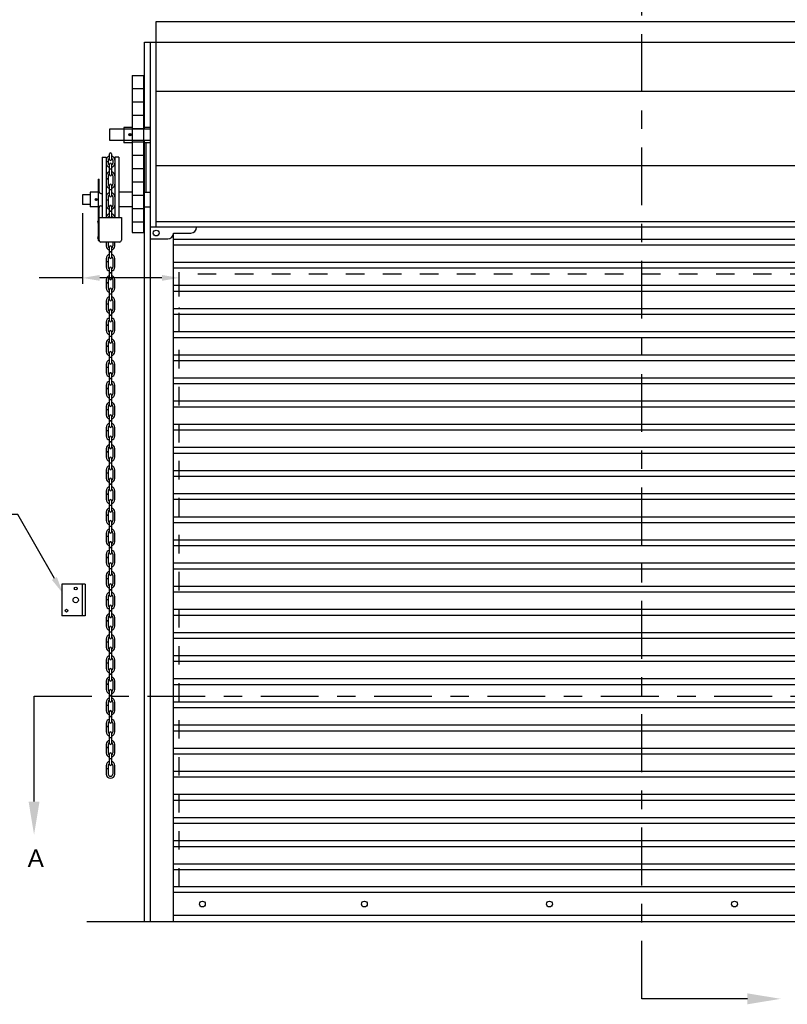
# Model space of a CAD drawing. Header units: inches. Extents: x 169.6 to 213.7, y 195.1 to 266.5.
# Tile 13 of 51: x 176.4 to 180.5, y 219.9 to 225.2. Entities that reach past the tile are written whole.
import ezdxf
from ezdxf import colors
from ezdxf.entities.mleader import LeaderData, LeaderLine
from ezdxf.math import Vec2, Vec3

# ---------------------------------------------------------------- set-up
doc = ezdxf.new("R2010")
doc.units = ezdxf.units.IN
doc.header["$LTSCALE"] = 0.25
doc.header["$MEASUREMENT"] = 0
doc.linetypes.add('CENTER', pattern=[2, 1.25, -0.25, 0.25, -0.25])
doc.linetypes.add('HIDDEN', pattern=[0.375, 0.25, -0.125])
for name, color, linetype in [('ANNOTATIONS', 1, 'Continuous'), ('CHAIN HOIST LH', 7, 'Continuous'), ('SECTION CUTS', 6, 'CENTER')]:
    doc.layers.add(name, color=color, linetype=linetype)
doc.styles.add('ARIAL', font='arial.ttf', dxfattribs={"height": 0.09375})
doc.styles.get("Standard").update_dxf_attribs({"font": 'romans.shx'})

msp = doc.modelspace()

# ---------------------------------------------------------------- linework, layer by layer
at = {"layer": 'ANNOTATIONS', "linetype": 'Continuous'}
for p, q in [((176.69611, 224.1969), (176.69611, 223.81548)), ((176.69611, 223.84673), (176.46189, 223.84673)), ((177.12621, 223.84673), (176.78986, 223.84673))]:
    msp.add_line(p, q, dxfattribs=at)
for points in [[(176.78986, 223.86235), (176.78986, 223.8311), (176.69611, 223.84673)], [(177.12621, 223.86235), (177.12621, 223.8311), (177.21996, 223.84673)]]:
    msp.add_solid(points, dxfattribs=at)
at = {"layer": 'CHAIN HOIST LH'}
for p, q in [((177.09496, 224.12041), (177.09496, 225.23174)), ((177.09496, 225.23174), (182.34496, 225.23174)), ((177.03246, 224.65166), (177.03246, 225.12041)), ((177.03246, 225.12041), (182.40746, 225.12041)), ((177.06371, 220.37041), (177.06371, 225.12041)), ((176.96456, 224.9409), (176.96456, 224.09285)), ((176.96456, 224.9409), (177.02676, 224.9409)), ((177.02676, 224.9409), (177.02676, 224.09285)), ((176.96456, 224.86929), (177.02676, 224.86929)), ((176.96456, 224.79729), (177.02676, 224.79729)), ((176.96456, 224.72529), (177.02676, 224.72529)), ((176.92086, 224.65973), (176.92086, 224.57689)), ((176.96456, 224.65973), (176.92086, 224.65973)), ((176.96456, 224.65329), (177.02676, 224.65329)), ((177.06371, 224.65973), (177.02676, 224.65973)), ((177.03246, 220.37041), (177.03246, 224.58916)), ((176.96456, 224.57689), (176.92086, 224.57689)), ((176.96456, 224.58129), (177.02676, 224.58129)), ((177.06371, 224.57689), (177.02676, 224.57689)), ((176.80327, 224.49892), (176.82519, 224.49892)), ((176.80327, 224.49892), (176.80327, 224.17273)), ((176.82519, 224.49892), (176.82519, 224.17273)), ((176.83629, 224.48298), (176.83629, 224.46673)), ((176.84257, 224.48674), (176.84257, 224.5165)), ((176.85366, 224.5165), (176.85366, 224.48674)), ((176.85994, 224.48298), (176.85994, 224.46673)), ((176.87104, 224.49892), (176.87104, 224.17273)), ((176.89296, 224.49892), (176.87104, 224.49892)), ((176.89296, 224.49892), (176.89296, 224.17273)), ((176.96456, 224.50929), (177.02676, 224.50929)), ((176.83629, 224.47416), (176.82519, 224.47416)), ((176.83629, 224.47326), (176.82519, 224.47326)), ((176.84257, 224.43502), (176.84257, 224.4614)), ((176.85366, 224.43502), (176.84257, 224.43502)), ((176.84257, 224.40436), (176.84257, 224.43412)), ((176.85366, 224.43412), (176.84257, 224.43412)), ((176.85366, 224.4614), (176.85366, 224.43502)), ((176.85366, 224.43412), (176.85366, 224.40436)), ((176.96456, 224.43729), (177.02676, 224.43729)), ((176.78217, 224.38096), (176.78663, 224.38096)), ((176.78217, 224.38096), (176.78217, 224.04796)), ((176.78663, 224.31233), (176.78663, 224.38096)), ((176.83629, 224.38121), (176.82519, 224.38121)), ((176.83629, 224.38031), (176.82519, 224.38031)), ((176.83629, 224.39903), (176.83629, 224.38121)), ((176.83629, 224.38031), (176.83629, 224.35261)), ((176.85994, 224.39903), (176.85994, 224.35261)), ((176.84257, 224.29024), (176.84257, 224.34728)), ((176.85366, 224.32329), (176.84257, 224.32329)), ((176.85366, 224.32239), (176.84257, 224.32239)), ((176.85366, 224.34728), (176.85366, 224.29024)), ((176.96456, 224.36529), (177.02676, 224.36529)), ((176.69611, 224.29567), (176.69611, 224.24378)), ((176.73846, 224.29567), (176.69611, 224.29567)), ((176.73846, 224.30904), (176.73846, 224.23041)), ((176.78217, 224.30904), (176.73846, 224.30904)), ((176.79638, 224.30258), (176.80327, 224.30258)), ((176.83629, 224.28491), (176.83629, 224.26709)), ((176.85994, 224.28491), (176.85994, 224.23849)), ((176.96456, 224.30904), (176.89296, 224.30904)), ((176.96456, 224.29329), (177.02676, 224.29329)), ((177.02676, 224.30904), (177.06371, 224.30904)), ((176.73846, 224.24378), (176.69611, 224.24378)), ((176.78217, 224.23041), (176.73846, 224.23041)), ((176.78663, 224.05028), (176.78663, 224.22712)), ((176.79638, 224.23687), (176.80327, 224.23687)), ((176.83629, 224.26709), (176.82519, 224.26709)), ((176.83629, 224.26619), (176.82519, 224.26619)), ((176.83629, 224.26619), (176.83629, 224.23849)), ((176.84257, 224.20678), (176.84257, 224.23316)), ((176.85366, 224.23316), (176.85366, 224.20678)), ((176.96456, 224.23041), (176.89296, 224.23041)), ((176.96456, 224.22129), (177.02676, 224.22129)), ((177.02676, 224.23041), (177.06371, 224.23041)), ((176.78663, 224.17273), (176.90695, 224.17273)), ((176.85366, 224.20678), (176.84257, 224.20678)), ((176.84257, 224.17612), (176.84257, 224.20588)), ((176.85366, 224.20588), (176.84257, 224.20588)), ((176.85366, 224.20588), (176.85366, 224.17612)), ((176.90695, 224.17273), (176.90695, 224.05028)), ((176.96456, 224.14929), (177.02676, 224.14929)), ((182.37621, 224.12041), (177.06371, 224.12041)), ((176.96456, 224.09285), (177.02676, 224.09285)), ((177.06371, 224.05791), (177.15746, 224.05791)), ((177.18871, 220.37041), (177.18871, 224.08916)), ((177.18871, 224.08916), (177.28246, 224.08916)), ((177.18871, 224.05673), (182.25121, 224.05673)), ((176.78217, 224.04796), (176.78663, 224.04796)), ((176.78663, 224.04971), (176.78663, 224.04796)), ((176.8972, 224.04053), (176.79638, 224.04053)), ((176.82519, 224.04053), (176.82519, 224.01915)), ((176.83629, 224.04053), (176.83629, 224.01915)), ((176.84257, 223.98743), (176.84257, 224.01382)), ((176.85366, 224.01382), (176.85366, 223.98743)), ((176.85994, 224.04053), (176.85994, 224.01915)), ((176.87104, 224.01915), (176.87104, 224.04053)), ((177.18871, 224.02548), (182.25121, 224.02548)), ((176.82519, 223.95145), (176.82519, 223.93362)), ((176.83629, 223.95145), (176.83629, 223.93362)), ((176.85366, 223.98743), (176.84257, 223.98743)), ((176.85366, 223.98653), (176.84257, 223.98653)), ((176.84257, 223.95678), (176.84257, 223.98653)), ((176.85366, 223.98653), (176.85366, 223.95678)), ((176.85994, 223.95145), (176.85994, 223.90503)), ((176.87104, 223.90503), (176.87104, 223.95145)), ((176.83629, 223.93362), (176.82519, 223.93362)), ((176.82519, 223.93272), (176.82519, 223.90503)), ((176.83629, 223.93272), (176.82519, 223.93272)), ((176.83629, 223.93272), (176.83629, 223.90503)), ((176.84257, 223.87331), (176.84257, 223.89969)), ((176.85366, 223.89969), (176.85366, 223.87331)), ((177.18871, 223.93173), (182.25121, 223.93173)), ((177.18871, 223.90048), (182.25121, 223.90048)), ((176.85366, 223.87331), (176.84257, 223.87331)), ((176.85366, 223.87241), (176.84257, 223.87241)), ((176.84257, 223.84266), (176.84257, 223.87241)), ((176.85366, 223.87241), (176.85366, 223.84266)), ((176.82519, 223.83733), (176.82519, 223.8195)), ((176.83629, 223.8195), (176.82519, 223.8195)), ((176.82519, 223.8186), (176.82519, 223.7909)), ((176.83629, 223.8186), (176.82519, 223.8186)), ((176.83629, 223.83733), (176.83629, 223.8195)), ((176.83629, 223.8186), (176.83629, 223.7909)), ((176.85994, 223.83733), (176.85994, 223.7909)), ((176.87104, 223.7909), (176.87104, 223.83733)), ((177.18871, 223.80673), (182.25121, 223.80673)), ((176.84257, 223.75919), (176.84257, 223.78557)), ((176.85366, 223.75919), (176.84257, 223.75919)), ((176.84257, 223.72854), (176.84257, 223.75829)), ((176.85366, 223.75829), (176.84257, 223.75829)), ((176.85366, 223.78557), (176.85366, 223.75919)), ((176.85366, 223.75829), (176.85366, 223.72854)), ((177.18871, 223.77548), (182.25121, 223.77548)), ((176.82519, 223.7232), (176.82519, 223.70538)), ((176.83629, 223.70538), (176.82519, 223.70538)), ((176.82519, 223.70448), (176.82519, 223.67678)), ((176.83629, 223.70448), (176.82519, 223.70448)), ((176.83629, 223.7232), (176.83629, 223.70538)), ((176.83629, 223.70448), (176.83629, 223.67678)), ((176.85994, 223.7232), (176.85994, 223.67678)), ((176.87104, 223.67678), (176.87104, 223.7232)), ((176.84257, 223.64507), (176.84257, 223.67145)), ((176.85366, 223.64507), (176.84257, 223.64507)), ((176.85366, 223.64417), (176.84257, 223.64417)), ((176.84257, 223.61441), (176.84257, 223.64417)), ((176.85366, 223.67145), (176.85366, 223.64507)), ((176.85366, 223.64417), (176.85366, 223.61441)), ((177.18871, 223.68173), (182.25121, 223.68173)), ((177.18871, 223.65048), (182.25121, 223.65048)), ((176.82519, 223.60908), (176.82519, 223.59126)), ((176.83629, 223.59126), (176.82519, 223.59126)), ((176.83629, 223.59036), (176.82519, 223.59036)), ((176.82519, 223.59036), (176.82519, 223.56266)), ((176.83629, 223.60908), (176.83629, 223.59126)), ((176.83629, 223.59036), (176.83629, 223.56266)), ((176.85994, 223.60908), (176.85994, 223.56266)), ((176.87104, 223.56266), (176.87104, 223.60908)), ((176.84257, 223.53095), (176.84257, 223.55733)), ((176.85366, 223.53095), (176.84257, 223.53095)), ((176.84257, 223.50029), (176.84257, 223.53005)), ((176.85366, 223.53005), (176.84257, 223.53005)), ((176.85366, 223.55733), (176.85366, 223.53095)), ((176.85366, 223.53005), (176.85366, 223.50029)), ((177.18871, 223.55673), (182.25121, 223.55673)), ((177.18871, 223.52548), (182.25121, 223.52548)), ((176.82519, 223.49496), (176.82519, 223.47713)), ((176.83629, 223.47713), (176.82519, 223.47713)), ((176.83629, 223.47623), (176.82519, 223.47623)), ((176.82519, 223.47623), (176.82519, 223.44854)), ((176.83629, 223.49496), (176.83629, 223.47713)), ((176.83629, 223.47623), (176.83629, 223.44854)), ((176.85994, 223.49496), (176.85994, 223.44854)), ((176.87104, 223.44854), (176.87104, 223.49496)), ((176.84257, 223.41682), (176.84257, 223.44321)), ((176.85366, 223.44321), (176.85366, 223.41682)), ((177.18871, 223.43173), (182.25121, 223.43173)), ((176.82519, 223.38084), (176.82519, 223.36301)), ((176.83629, 223.38084), (176.83629, 223.36301)), ((176.85366, 223.41682), (176.84257, 223.41682)), ((176.84257, 223.38617), (176.84257, 223.41592)), ((176.85366, 223.41592), (176.84257, 223.41592)), ((176.85366, 223.41592), (176.85366, 223.38617)), ((176.85994, 223.38084), (176.85994, 223.33442)), ((176.87104, 223.33442), (176.87104, 223.38084)), ((177.18871, 223.40048), (182.25121, 223.40048)), ((176.83629, 223.36301), (176.82519, 223.36301)), ((176.83629, 223.36211), (176.82519, 223.36211)), ((176.82519, 223.36211), (176.82519, 223.33442)), ((176.83629, 223.36211), (176.83629, 223.33442)), ((176.84257, 223.3027), (176.84257, 223.32909)), ((176.85366, 223.32909), (176.85366, 223.3027)), ((176.82519, 223.26672), (176.82519, 223.24889)), ((176.83629, 223.26672), (176.83629, 223.24889)), ((176.85366, 223.3027), (176.84257, 223.3027)), ((176.85366, 223.3018), (176.84257, 223.3018)), ((176.84257, 223.27205), (176.84257, 223.3018)), ((176.85366, 223.3018), (176.85366, 223.27205)), ((176.85994, 223.26672), (176.85994, 223.22029)), ((176.87104, 223.22029), (176.87104, 223.26672)), ((177.18871, 223.30673), (182.25121, 223.30673)), ((177.18871, 223.27548), (182.25121, 223.27548)), ((176.83629, 223.24889), (176.82519, 223.24889)), ((176.83629, 223.24799), (176.82519, 223.24799)), ((176.82519, 223.24799), (176.82519, 223.22029)), ((176.83629, 223.24799), (176.83629, 223.22029)), ((176.84257, 223.18858), (176.84257, 223.21496)), ((176.85366, 223.21496), (176.85366, 223.18858)), ((176.82519, 223.15259), (176.82519, 223.13477)), ((176.83629, 223.15259), (176.83629, 223.13477)), ((176.85366, 223.18858), (176.84257, 223.18858)), ((176.84257, 223.15793), (176.84257, 223.18768)), ((176.85366, 223.18768), (176.84257, 223.18768)), ((176.85366, 223.18768), (176.85366, 223.15793)), ((176.85994, 223.15259), (176.85994, 223.10617)), ((176.87104, 223.10617), (176.87104, 223.15259)), ((177.18871, 223.18173), (182.25121, 223.18173)), ((176.83629, 223.13477), (176.82519, 223.13477)), ((176.82519, 223.13387), (176.82519, 223.10617)), ((176.83629, 223.13387), (176.82519, 223.13387)), ((176.83629, 223.13387), (176.83629, 223.10617)), ((176.84257, 223.07446), (176.84257, 223.10084)), ((176.85366, 223.10084), (176.85366, 223.07446)), ((177.18871, 223.15048), (182.25121, 223.15048)), ((176.85366, 223.07446), (176.84257, 223.07446)), ((176.85366, 223.07356), (176.84257, 223.07356)), ((176.84257, 223.0438), (176.84257, 223.07356)), ((176.85366, 223.07356), (176.85366, 223.0438)), ((177.18871, 223.05673), (182.25121, 223.05673)), ((176.82519, 223.03847), (176.82519, 223.02065)), ((176.83629, 223.02065), (176.82519, 223.02065)), ((176.82519, 223.01975), (176.82519, 222.99205)), ((176.83629, 223.01975), (176.82519, 223.01975)), ((176.83629, 223.03847), (176.83629, 223.02065)), ((176.83629, 223.01975), (176.83629, 222.99205)), ((176.85994, 223.03847), (176.85994, 222.99205)), ((176.87104, 222.99205), (176.87104, 223.03847)), ((177.18871, 223.02548), (182.25121, 223.02548)), ((176.84257, 222.96034), (176.84257, 222.98672)), ((176.85366, 222.96034), (176.84257, 222.96034)), ((176.85366, 222.95944), (176.84257, 222.95944)), ((176.84257, 222.92968), (176.84257, 222.95944)), ((176.85366, 222.98672), (176.85366, 222.96034)), ((176.85366, 222.95944), (176.85366, 222.92968)), ((176.82519, 222.92435), (176.82519, 222.90652)), ((176.83629, 222.90652), (176.82519, 222.90652)), ((176.82519, 222.90563), (176.82519, 222.87793)), ((176.83629, 222.90563), (176.82519, 222.90563)), ((176.83629, 222.92435), (176.83629, 222.90652)), ((176.83629, 222.90563), (176.83629, 222.87793)), ((176.85994, 222.92435), (176.85994, 222.87793)), ((176.87104, 222.87793), (176.87104, 222.92435)), ((177.18871, 222.93173), (182.25121, 222.93173)), ((177.18871, 222.90048), (182.25121, 222.90048)), ((176.84257, 222.84621), (176.84257, 222.8726)), ((176.85366, 222.84621), (176.84257, 222.84621)), ((176.84257, 222.81556), (176.84257, 222.84532)), ((176.85366, 222.84532), (176.84257, 222.84532)), ((176.85366, 222.8726), (176.85366, 222.84621)), ((176.85366, 222.84532), (176.85366, 222.81556)), ((176.82519, 222.81023), (176.82519, 222.7924)), ((176.83629, 222.7924), (176.82519, 222.7924)), ((176.82519, 222.7915), (176.82519, 222.76381)), ((176.83629, 222.7915), (176.82519, 222.7915)), ((176.83629, 222.81023), (176.83629, 222.7924)), ((176.83629, 222.7915), (176.83629, 222.76381)), ((176.85994, 222.81023), (176.85994, 222.76381)), ((176.87104, 222.76381), (176.87104, 222.81023)), ((177.18871, 222.80673), (182.25121, 222.80673)), ((176.84257, 222.73209), (176.84257, 222.75848)), ((176.85366, 222.73209), (176.84257, 222.73209)), ((176.85366, 222.73119), (176.84257, 222.73119)), ((176.84257, 222.70144), (176.84257, 222.73119)), ((176.85366, 222.75848), (176.85366, 222.73209)), ((176.85366, 222.73119), (176.85366, 222.70144)), ((177.18871, 222.77548), (182.25121, 222.77548)), ((176.82519, 222.69611), (176.82519, 222.67828)), ((176.83629, 222.67828), (176.82519, 222.67828)), ((176.82519, 222.67738), (176.82519, 222.64968)), ((176.83629, 222.67738), (176.82519, 222.67738)), ((176.83629, 222.69611), (176.83629, 222.67828)), ((176.83629, 222.67738), (176.83629, 222.64968)), ((176.85994, 222.69611), (176.85994, 222.64968)), ((176.87104, 222.64968), (176.87104, 222.69611)), ((177.18871, 222.68173), (182.25121, 222.68173)), ((176.84257, 222.61797), (176.84257, 222.64435)), ((176.85366, 222.64435), (176.85366, 222.61797)), ((177.18871, 222.65048), (182.25121, 222.65048)), ((176.82519, 222.58199), (176.82519, 222.56416)), ((176.83629, 222.58199), (176.83629, 222.56416)), ((176.85366, 222.61797), (176.84257, 222.61797)), ((176.85366, 222.61707), (176.84257, 222.61707)), ((176.84257, 222.58732), (176.84257, 222.61707)), ((176.85366, 222.61707), (176.85366, 222.58732)), ((176.85994, 222.58199), (176.85994, 222.53556)), ((176.87104, 222.53556), (176.87104, 222.58199)), ((176.83629, 222.56416), (176.82519, 222.56416)), ((176.82519, 222.56326), (176.82519, 222.53556)), ((176.83629, 222.56326), (176.82519, 222.56326)), ((176.83629, 222.56326), (176.83629, 222.53556)), ((176.84257, 222.50385), (176.84257, 222.53023)), ((176.85366, 222.53023), (176.85366, 222.50385)), ((177.18871, 222.55673), (182.25121, 222.55673)), ((177.18871, 222.52548), (182.25121, 222.52548)), ((176.82519, 222.46786), (176.82519, 222.45004)), ((176.83629, 222.46786), (176.83629, 222.45004)), ((176.85366, 222.50385), (176.84257, 222.50385)), ((176.84257, 222.47319), (176.84257, 222.50295)), ((176.85366, 222.50295), (176.84257, 222.50295)), ((176.85366, 222.50295), (176.85366, 222.47319)), ((176.85994, 222.46786), (176.85994, 222.42144)), ((176.87104, 222.42144), (176.87104, 222.46786)), ((176.83629, 222.45004), (176.82519, 222.45004)), ((176.82519, 222.44914), (176.82519, 222.42144)), ((176.83629, 222.44914), (176.82519, 222.44914)), ((176.83629, 222.44914), (176.83629, 222.42144)), ((176.84257, 222.38973), (176.84257, 222.41611)), ((176.85366, 222.41611), (176.85366, 222.38973)), ((177.18871, 222.43173), (182.25121, 222.43173)), ((176.82519, 222.35374), (176.82519, 222.33592)), ((176.83629, 222.35374), (176.83629, 222.33592)), ((176.85366, 222.38973), (176.84257, 222.38973)), ((176.85366, 222.38883), (176.84257, 222.38883)), ((176.84257, 222.35907), (176.84257, 222.38883)), ((176.85366, 222.38883), (176.85366, 222.35907)), ((176.85994, 222.35374), (176.85994, 222.30732)), ((176.87104, 222.30732), (176.87104, 222.35374)), ((177.18871, 222.40048), (182.25121, 222.40048)), ((176.83629, 222.33592), (176.82519, 222.33592)), ((176.83629, 222.33502), (176.82519, 222.33502)), ((176.82519, 222.33502), (176.82519, 222.30732)), ((176.83629, 222.33502), (176.83629, 222.30732)), ((176.84257, 222.27561), (176.84257, 222.30199)), ((176.85366, 222.30199), (176.85366, 222.27561)), ((177.18871, 222.30673), (182.25121, 222.30673)), ((176.85366, 222.27561), (176.84257, 222.27561)), ((176.84257, 222.24495), (176.84257, 222.27471)), ((176.85366, 222.27471), (176.84257, 222.27471)), ((176.85366, 222.27471), (176.85366, 222.24495)), ((177.18871, 222.27548), (182.25121, 222.27548)), ((176.82519, 222.23962), (176.82519, 222.22179)), ((176.83629, 222.22179), (176.82519, 222.22179)), ((176.83629, 222.22089), (176.82519, 222.22089)), ((176.82519, 222.22089), (176.82519, 222.1932)), ((176.83629, 222.23962), (176.83629, 222.22179)), ((176.83629, 222.22089), (176.83629, 222.1932)), ((176.85994, 222.23962), (176.85994, 222.1932)), ((176.87104, 222.1932), (176.87104, 222.23962)), ((176.84257, 222.16148), (176.84257, 222.18787)), ((176.85366, 222.16148), (176.84257, 222.16148)), ((176.84257, 222.13083), (176.84257, 222.16058)), ((176.85366, 222.16058), (176.84257, 222.16058)), ((176.85366, 222.18787), (176.85366, 222.16148)), ((176.85366, 222.16058), (176.85366, 222.13083)), ((177.18871, 222.18173), (182.25121, 222.18173)), ((177.18871, 222.15048), (182.25121, 222.15048)), ((176.82519, 222.1255), (176.82519, 222.10767)), ((176.83629, 222.10767), (176.82519, 222.10767)), ((176.83629, 222.10677), (176.82519, 222.10677)), ((176.82519, 222.10677), (176.82519, 222.07908)), ((176.83629, 222.1255), (176.83629, 222.10767)), ((176.83629, 222.10677), (176.83629, 222.07908)), ((176.85994, 222.1255), (176.85994, 222.07908)), ((176.87104, 222.07908), (176.87104, 222.1255)), ((176.84257, 222.04736), (176.84257, 222.07374)), ((176.85366, 222.04736), (176.84257, 222.04736)), ((176.85366, 222.04646), (176.84257, 222.04646)), ((176.84257, 222.01671), (176.84257, 222.04646)), ((176.85366, 222.07374), (176.85366, 222.04736)), ((176.85366, 222.04646), (176.85366, 222.01671)), ((177.18871, 222.05673), (182.25121, 222.05673)), ((176.82519, 222.01138), (176.82519, 221.99355)), ((176.83629, 221.99355), (176.82519, 221.99355)), ((176.83629, 221.99265), (176.82519, 221.99265)), ((176.82519, 221.99265), (176.82519, 221.96495)), ((176.83629, 222.01138), (176.83629, 221.99355)), ((176.83629, 221.99265), (176.83629, 221.96495)), ((176.85994, 222.01138), (176.85994, 221.96495)), ((176.87104, 221.96495), (176.87104, 222.01138)), ((177.18871, 222.02548), (182.25121, 222.02548)), ((176.84257, 221.93324), (176.84257, 221.95962)), ((176.85366, 221.93324), (176.84257, 221.93324)), ((176.85366, 221.93234), (176.84257, 221.93234)), ((176.84257, 221.90258), (176.84257, 221.93234)), ((176.85366, 221.95962), (176.85366, 221.93324)), ((176.85366, 221.93234), (176.85366, 221.90258)), ((177.18871, 221.93173), (182.25121, 221.93173)), ((176.82519, 221.89725), (176.82519, 221.87943)), ((176.83629, 221.87943), (176.82519, 221.87943)), ((176.82519, 221.87853), (176.82519, 221.85083)), ((176.83629, 221.87853), (176.82519, 221.87853)), ((176.83629, 221.89725), (176.83629, 221.87943)), ((176.83629, 221.87853), (176.83629, 221.85083)), ((176.85994, 221.89725), (176.85994, 221.85083)), ((176.87104, 221.85083), (176.87104, 221.89725)), ((177.18871, 221.90048), (182.25121, 221.90048)), ((176.84257, 221.81912), (176.84257, 221.8455)), ((176.85366, 221.8455), (176.85366, 221.81912)), ((176.82519, 221.78313), (176.82519, 221.76531)), ((176.83629, 221.78313), (176.83629, 221.76531)), ((176.85366, 221.81912), (176.84257, 221.81912)), ((176.85366, 221.81822), (176.84257, 221.81822)), ((176.84257, 221.78846), (176.84257, 221.81822)), ((176.85366, 221.81822), (176.85366, 221.78846)), ((176.85994, 221.78313), (176.85994, 221.73671)), ((176.87104, 221.73671), (176.87104, 221.78313)), ((177.18871, 221.80673), (182.25121, 221.80673)), ((177.18871, 221.77548), (182.25121, 221.77548)), ((176.83629, 221.76531), (176.82519, 221.76531)), ((176.82519, 221.76441), (176.82519, 221.73671)), ((176.83629, 221.76441), (176.82519, 221.76441)), ((176.83629, 221.76441), (176.83629, 221.73671)), ((176.84257, 221.705), (176.84257, 221.73138)), ((176.85366, 221.73138), (176.85366, 221.705)), ((176.82519, 221.66901), (176.82519, 221.65118)), ((176.83629, 221.66901), (176.83629, 221.65118)), ((176.85366, 221.705), (176.84257, 221.705)), ((176.84257, 221.67434), (176.84257, 221.7041)), ((176.85366, 221.7041), (176.84257, 221.7041)), ((176.85366, 221.7041), (176.85366, 221.67434)), ((176.85994, 221.66901), (176.85994, 221.62259)), ((176.87104, 221.62259), (176.87104, 221.66901)), ((177.18871, 221.68173), (182.25121, 221.68173)), ((176.83629, 221.65118), (176.82519, 221.65118)), ((176.82519, 221.65028), (176.82519, 221.62259)), ((176.83629, 221.65028), (176.82519, 221.65028)), ((176.83629, 221.65028), (176.83629, 221.62259)), ((176.84257, 221.59087), (176.84257, 221.61726)), ((176.85366, 221.61726), (176.85366, 221.59087)), ((177.18871, 221.65048), (182.25121, 221.65048)), ((176.85366, 221.59087), (176.84257, 221.59087)), ((176.84257, 221.56022), (176.84257, 221.58997)), ((176.85366, 221.58997), (176.84257, 221.58997)), ((176.85366, 221.58997), (176.85366, 221.56022)), ((177.18871, 221.55673), (182.25121, 221.55673)), ((176.82519, 221.55489), (176.82519, 221.53706)), ((176.83629, 221.53706), (176.82519, 221.53706)), ((176.82519, 221.53616), (176.82519, 221.50847)), ((176.83629, 221.53616), (176.82519, 221.53616)), ((176.83629, 221.55489), (176.83629, 221.53706)), ((176.83629, 221.53616), (176.83629, 221.50847)), ((176.84257, 221.47675), (176.84257, 221.50314)), ((176.85366, 221.50314), (176.85366, 221.47675)), ((176.85994, 221.55489), (176.85994, 221.50847)), ((176.87104, 221.50847), (176.87104, 221.55489)), ((177.18871, 221.52548), (182.25121, 221.52548)), ((176.85366, 221.47675), (176.84257, 221.47675)), ((176.84257, 221.4461), (176.84257, 221.47585)), ((176.85366, 221.47585), (176.84257, 221.47585)), ((176.85366, 221.47585), (176.85366, 221.4461)), ((176.82519, 221.44077), (176.82519, 221.42294)), ((176.83629, 221.42294), (176.82519, 221.42294)), ((176.83629, 221.42204), (176.82519, 221.42204)), ((176.82519, 221.42204), (176.82519, 221.39434)), ((176.83629, 221.44077), (176.83629, 221.42294)), ((176.83629, 221.42204), (176.83629, 221.39434)), ((176.85994, 221.44077), (176.85994, 221.39434)), ((176.87104, 221.39434), (176.87104, 221.44077)), ((177.18871, 221.43173), (182.25121, 221.43173)), ((177.18871, 221.40048), (182.25121, 221.40048)), ((176.84257, 221.36263), (176.84257, 221.38901)), ((176.85366, 221.36263), (176.84257, 221.36263)), ((176.84257, 221.33198), (176.84257, 221.36173)), ((176.85366, 221.36173), (176.84257, 221.36173)), ((176.85366, 221.38901), (176.85366, 221.36263)), ((176.85366, 221.36173), (176.85366, 221.33198)), ((176.82519, 221.32664), (176.82519, 221.30882)), ((176.83629, 221.30882), (176.82519, 221.30882)), ((176.83629, 221.30792), (176.82519, 221.30792)), ((176.82519, 221.30792), (176.82519, 221.28022)), ((176.83629, 221.32664), (176.83629, 221.30882)), ((176.83629, 221.30792), (176.83629, 221.28022)), ((176.85994, 221.32664), (176.85994, 221.28022)), ((176.87104, 221.28022), (176.87104, 221.32664)), ((177.18871, 221.30673), (182.25121, 221.30673)), ((176.84257, 221.24851), (176.84257, 221.27489)), ((176.85366, 221.24851), (176.84257, 221.24851)), ((176.85366, 221.24761), (176.84257, 221.24761)), ((176.84257, 221.21785), (176.84257, 221.24761)), ((176.85366, 221.27489), (176.85366, 221.24851)), ((176.85366, 221.24761), (176.85366, 221.21785)), ((177.18871, 221.27548), (182.25121, 221.27548)), ((176.82519, 221.21252), (176.82519, 221.1947)), ((176.83629, 221.1947), (176.82519, 221.1947)), ((176.83629, 221.1938), (176.82519, 221.1938)), ((176.82519, 221.1938), (176.82519, 221.1661)), ((176.83629, 221.21252), (176.83629, 221.1947)), ((176.83629, 221.1938), (176.83629, 221.1661)), ((176.85994, 221.21252), (176.85994, 221.1661)), ((176.87104, 221.1661), (176.87104, 221.21252)), ((177.18871, 221.18173), (182.25121, 221.18173)), ((177.18871, 221.15048), (182.25121, 221.15048)), ((177.18871, 221.05673), (182.25121, 221.05673)), ((177.18871, 221.02548), (182.25121, 221.02548)), ((177.18871, 220.93173), (182.25121, 220.93173)), ((177.18871, 220.90048), (182.25121, 220.90048)), ((177.18871, 220.80673), (182.25121, 220.80673)), ((177.18871, 220.77548), (182.25121, 220.77548)), ((177.18871, 220.68173), (182.25121, 220.68173)), ((177.18871, 220.65048), (182.25121, 220.65048)), ((182.25121, 220.55673), (177.18871, 220.55673)), ((182.25121, 220.52548), (177.18871, 220.52548)), ((182.25121, 220.40166), (177.18871, 220.40166)), ((176.71996, 220.37041), (182.71996, 220.37041))]:
    msp.add_line(p, q, dxfattribs=at)
at = {"layer": 'CHAIN HOIST LH', "linetype": 'Continuous'}
for p, q in [((182.34496, 224.85415), (177.09496, 224.85415)), ((176.84496, 224.65166), (177.06371, 224.65166)), ((176.84496, 224.58916), (176.84496, 224.65166)), ((177.06371, 224.58916), (176.84496, 224.58916)), ((177.04027, 224.30904), (177.04027, 224.57689)), ((182.34496, 224.45249), (177.09496, 224.45249)), ((177.09496, 224.15166), (182.34496, 224.15166)), ((177.21996, 223.74547), (177.21996, 223.87798)), ((176.58541, 222.19244), (176.58541, 222.02057)), ((176.71041, 222.19244), (176.58541, 222.19244)), ((176.69479, 222.19244), (176.69479, 222.02057)), ((176.71041, 222.19244), (176.71041, 222.02057)), ((176.71041, 222.02057), (176.58541, 222.02057))]:
    msp.add_line(p, q, dxfattribs=at)
at = {"layer": 'CHAIN HOIST LH', "linetype": 'HIDDEN'}
for p in [(177.21996, 220.55791), (182.21996, 223.86705)]:
    msp.add_line(p, (177.21996, 223.86705), dxfattribs=at)
at = {"layer": 'CHAIN HOIST LH'}
for points in [[(176.95608, 224.62064), (176.95462, 224.62317), (176.9517, 224.62317), (176.95024, 224.62064), (176.9517, 224.61811), (176.95462, 224.61811)], [(176.77369, 224.26995), (176.77223, 224.27248), (176.76931, 224.27248), (176.76784, 224.26995), (176.76931, 224.26742), (176.77223, 224.26742)]]:
    msp.add_lwpolyline(points, close=True, dxfattribs=at)
for centre, radius in [((176.95316, 224.62064), 0.0057), ((176.77077, 224.26995), 0.0057), ((177.09496, 224.08916), 0.01562)]:
    msp.add_circle(centre, radius, dxfattribs=at)
at = {"layer": 'CHAIN HOIST LH', "linetype": 'Continuous'}
for centre, radius in [((176.66017, 222.16916), 0.00749), ((176.66017, 222.10651), 0.01455), ((176.61035, 222.04889), 0.00749), ((177.34496, 220.46416), 0.01562), ((178.21996, 220.46416), 0.01562), ((179.21996, 220.46416), 0.01562), ((180.21996, 220.46416), 0.01562)]:
    msp.add_circle(centre, radius, dxfattribs=at)
at = {"layer": 'CHAIN HOIST LH'}
for centre, radius, start, end in [((176.84811, 224.48298), 0.02292, 104.01225, 180), ((176.84811, 224.48298), 0.01182, 118.00044, 180), ((176.84811, 224.5165), 0.00555, 0, 180), ((176.84811, 224.48674), 0.00555, 180, 0), ((176.84811, 224.48298), 0.02292, 0, 75.98775), ((176.84811, 224.48298), 0.01182, 0, 61.99956), ((176.84811, 224.46673), 0.02292, 180, 255.98775), ((176.84811, 224.46673), 0.01182, 180, 241.99956), ((176.84811, 224.4614), 0.00555, 0, 180), ((176.84811, 224.46673), 0.01182, 298.00044, 0), ((176.84811, 224.46673), 0.02292, 284.01225, 0), ((176.84811, 224.39903), 0.02292, 104.01225, 180), ((176.84811, 224.39903), 0.01182, 118.00044, 180), ((176.84811, 224.40436), 0.00555, 180, 0), ((176.84811, 224.39903), 0.02292, 0, 75.98775), ((176.84811, 224.39903), 0.01182, 0, 61.99956), ((176.84811, 224.35261), 0.02292, 180, 255.98775), ((176.84811, 224.35261), 0.01182, 180, 241.99956), ((176.84811, 224.34728), 0.00555, 0, 180), ((176.84811, 224.35261), 0.01182, 298.00044, 0), ((176.84811, 224.35261), 0.02292, 284.01225, 0), ((176.79638, 224.31233), 0.00975, 180, 270), ((176.84811, 224.28491), 0.02292, 104.01225, 180), ((176.84811, 224.28491), 0.01182, 118.00044, 180), ((176.84811, 224.29024), 0.00555, 180, 0), ((176.84811, 224.28491), 0.02292, 0, 75.98775), ((176.84811, 224.28491), 0.01182, 0, 61.99956), ((176.79638, 224.22712), 0.00975, 90, 180), ((176.84811, 224.23849), 0.02292, 180, 255.98775), ((176.84811, 224.23849), 0.01182, 180, 241.99956), ((176.84811, 224.23316), 0.00555, 0, 180), ((176.84811, 224.23849), 0.01182, 298.00044, 0), ((176.84811, 224.23849), 0.02292, 284.01225, 0), ((176.84811, 224.17079), 0.02292, 104.01225, 175.13979), ((176.84811, 224.17079), 0.01182, 118.00044, 170.5447), ((176.84811, 224.17612), 0.00555, 180, 217.63339), ((176.84811, 224.17612), 0.00555, 322.36661, 0), ((176.84811, 224.17079), 0.02292, 4.86021, 75.98775), ((176.84811, 224.17079), 0.01182, 9.4553, 61.99956), ((176.78939, 224.14825), 0.01075, 132.1728, 227.8272), ((176.78939, 224.06454), 0.01075, 132.1728, 227.8272), ((176.79638, 224.05028), 0.00975, 180, 270), ((176.84811, 224.01915), 0.02292, 180, 255.98775), ((176.84811, 224.01915), 0.01182, 180, 241.99956), ((176.84811, 224.01382), 0.00555, 0, 180), ((176.84811, 224.01915), 0.02292, 284.01225, 0), ((176.84811, 224.01915), 0.01182, 298.00044, 0), ((176.8972, 224.05028), 0.00975, 270, 0), ((176.84811, 223.95145), 0.02292, 104.01225, 180), ((176.84811, 223.95145), 0.01182, 118.00044, 180), ((176.84811, 223.95678), 0.00555, 180, 0), ((176.84811, 223.95145), 0.02292, 0, 75.98775), ((176.84811, 223.95145), 0.01182, 0, 61.99956), ((176.84811, 223.90503), 0.02292, 180, 255.98775), ((176.84811, 223.90503), 0.01182, 180, 241.99956), ((176.84811, 223.89969), 0.00555, 0, 180), ((176.84811, 223.90503), 0.02292, 284.01225, 0), ((176.84811, 223.90503), 0.01182, 298.00044, 0), ((176.84811, 223.83733), 0.02292, 104.01225, 180), ((176.84811, 223.83733), 0.01182, 118.00044, 180), ((176.84811, 223.83733), 0.02292, 0, 75.98775), ((176.84811, 223.83733), 0.01182, 0, 61.99956), ((176.84811, 223.7909), 0.02292, 180, 255.98775), ((176.84811, 223.7909), 0.01182, 180, 241.99956), ((176.84811, 223.84266), 0.00555, 180, 0), ((176.84811, 223.78557), 0.00555, 0, 180), ((176.84811, 223.7909), 0.01182, 298.00044, 0), ((176.84811, 223.7909), 0.02292, 284.01225, 0), ((176.84811, 223.7232), 0.02292, 104.01225, 180), ((176.84811, 223.7232), 0.02292, 0, 75.98775), ((176.84811, 223.7232), 0.01182, 118.00044, 180), ((176.84811, 223.72854), 0.00555, 180, 0), ((176.84811, 223.7232), 0.01182, 0, 61.99956), ((176.84811, 223.67678), 0.02292, 180, 255.98775), ((176.84811, 223.60908), 0.02292, 104.01225, 180), ((176.84811, 223.67678), 0.01182, 180, 241.99956), ((176.84811, 223.67145), 0.00555, 0, 180), ((176.84811, 223.67678), 0.01182, 298.00044, 0), ((176.84811, 223.67678), 0.02292, 284.01225, 0), ((176.84811, 223.60908), 0.02292, 0, 75.98775), ((176.84811, 223.60908), 0.01182, 118.00044, 180), ((176.84811, 223.61441), 0.00555, 180, 0), ((176.84811, 223.60908), 0.01182, 0, 61.99956), ((176.84811, 223.56266), 0.02292, 180, 255.98775), ((176.84811, 223.56266), 0.01182, 180, 241.99956), ((176.84811, 223.55733), 0.00555, 0, 180), ((176.84811, 223.56266), 0.01182, 298.00044, 0), ((176.84811, 223.56266), 0.02292, 284.01225, 0), ((176.84811, 223.49496), 0.02292, 104.01225, 180), ((176.84811, 223.49496), 0.01182, 118.00044, 180), ((176.84811, 223.50029), 0.00555, 180, 0), ((176.84811, 223.49496), 0.02292, 0, 75.98775), ((176.84811, 223.49496), 0.01182, 0, 61.99956), ((176.84811, 223.44854), 0.02292, 180, 255.98775), ((176.84811, 223.44854), 0.01182, 180, 241.99956), ((176.84811, 223.44321), 0.00555, 0, 180), ((176.84811, 223.44854), 0.01182, 298.00044, 0), ((176.84811, 223.44854), 0.02292, 284.01225, 0), ((176.84811, 223.38084), 0.02292, 104.01225, 180), ((176.84811, 223.38084), 0.01182, 118.00044, 180), ((176.84811, 223.38617), 0.00555, 180, 0), ((176.84811, 223.38084), 0.02292, 0, 75.98775), ((176.84811, 223.38084), 0.01182, 0, 61.99956), ((176.84811, 223.33442), 0.02292, 180, 255.98775), ((176.84811, 223.33442), 0.01182, 180, 241.99956), ((176.84811, 223.32909), 0.00555, 0, 180), ((176.84811, 223.33442), 0.02292, 284.01225, 0), ((176.84811, 223.33442), 0.01182, 298.00044, 0), ((176.84811, 223.26672), 0.02292, 104.01225, 180), ((176.84811, 223.26672), 0.01182, 118.00044, 180), ((176.84811, 223.27205), 0.00555, 180, 0), ((176.84811, 223.26672), 0.02292, 0, 75.98775), ((176.84811, 223.26672), 0.01182, 0, 61.99956), ((176.84811, 223.22029), 0.02292, 180, 255.98775), ((176.84811, 223.22029), 0.01182, 180, 241.99956), ((176.84811, 223.21496), 0.00555, 0, 180), ((176.84811, 223.22029), 0.02292, 284.01225, 0), ((176.84811, 223.22029), 0.01182, 298.00044, 0), ((176.84811, 223.15259), 0.02292, 104.01225, 180), ((176.84811, 223.15259), 0.01182, 118.00044, 180), ((176.84811, 223.15793), 0.00555, 180, 0), ((176.84811, 223.15259), 0.02292, 0, 75.98775), ((176.84811, 223.15259), 0.01182, 0, 61.99956), ((176.84811, 223.10617), 0.02292, 180, 255.98775), ((176.84811, 223.10617), 0.01182, 180, 241.99956), ((176.84811, 223.10084), 0.00555, 0, 180), ((176.84811, 223.10617), 0.02292, 284.01225, 0), ((176.84811, 223.10617), 0.01182, 298.00044, 0), ((176.84811, 223.03847), 0.02292, 104.01225, 180), ((176.84811, 223.03847), 0.01182, 118.00044, 180), ((176.84811, 223.03847), 0.02292, 0, 75.98775), ((176.84811, 223.03847), 0.01182, 0, 61.99956), ((176.84811, 223.0438), 0.00555, 180, 0), ((176.84811, 222.98672), 0.00555, 0, 180), ((176.84811, 222.99205), 0.02292, 180, 255.98775), ((176.84811, 222.92435), 0.02292, 104.01225, 180), ((176.84811, 222.99205), 0.01182, 180, 241.99956), ((176.84811, 222.99205), 0.02292, 284.01225, 0), ((176.84811, 222.99205), 0.01182, 298.00044, 0), ((176.84811, 222.92435), 0.02292, 0, 75.98775), ((176.84811, 222.92435), 0.01182, 118.00044, 180), ((176.84811, 222.92968), 0.00555, 180, 0), ((176.84811, 222.92435), 0.01182, 0, 61.99956), ((176.84811, 222.87793), 0.02292, 180, 255.98775), ((176.84811, 222.87793), 0.01182, 180, 241.99956), ((176.84811, 222.8726), 0.00555, 0, 180), ((176.84811, 222.87793), 0.01182, 298.00044, 0), ((176.84811, 222.87793), 0.02292, 284.01225, 0), ((176.84811, 222.81023), 0.02292, 104.01225, 180), ((176.84811, 222.81023), 0.01182, 118.00044, 180), ((176.84811, 222.81556), 0.00555, 180, 0), ((176.84811, 222.81023), 0.02292, 0, 75.98775), ((176.84811, 222.81023), 0.01182, 0, 61.99956), ((176.84811, 222.76381), 0.02292, 180, 255.98775), ((176.84811, 222.76381), 0.01182, 180, 241.99956), ((176.84811, 222.75848), 0.00555, 0, 180), ((176.84811, 222.76381), 0.01182, 298.00044, 0), ((176.84811, 222.76381), 0.02292, 284.01225, 0), ((176.84811, 222.69611), 0.02292, 104.01225, 180), ((176.84811, 222.69611), 0.01182, 118.00044, 180), ((176.84811, 222.70144), 0.00555, 180, 0), ((176.84811, 222.69611), 0.02292, 0, 75.98775), ((176.84811, 222.69611), 0.01182, 0, 61.99956), ((176.84811, 222.64968), 0.02292, 180, 255.98775), ((176.84811, 222.64968), 0.01182, 180, 241.99956), ((176.84811, 222.64435), 0.00555, 0, 180), ((176.84811, 222.64968), 0.02292, 284.01225, 0), ((176.84811, 222.64968), 0.01182, 298.00044, 0), ((176.84811, 222.58199), 0.02292, 104.01225, 180), ((176.84811, 222.58199), 0.01182, 118.00044, 180), ((176.84811, 222.58732), 0.00555, 180, 0), ((176.84811, 222.58199), 0.02292, 0, 75.98775), ((176.84811, 222.58199), 0.01182, 0, 61.99956), ((176.84811, 222.53556), 0.02292, 180, 255.98775), ((176.84811, 222.53556), 0.01182, 180, 241.99956), ((176.84811, 222.53023), 0.00555, 0, 180), ((176.84811, 222.53556), 0.01182, 298.00044, 0), ((176.84811, 222.53556), 0.02292, 284.01225, 0), ((176.84811, 222.46786), 0.02292, 104.01225, 180), ((176.84811, 222.46786), 0.01182, 118.00044, 180), ((176.84811, 222.47319), 0.00555, 180, 0), ((176.84811, 222.46786), 0.02292, 0, 75.98775), ((176.84811, 222.46786), 0.01182, 0, 61.99956), ((176.84811, 222.42144), 0.02292, 180, 255.98775), ((176.84811, 222.42144), 0.01182, 180, 241.99956), ((176.84811, 222.41611), 0.00555, 0, 180), ((176.84811, 222.42144), 0.01182, 298.00044, 0), ((176.84811, 222.42144), 0.02292, 284.01225, 0), ((176.84811, 222.35374), 0.02292, 104.01225, 180), ((176.84811, 222.35374), 0.01182, 118.00044, 180), ((176.84811, 222.35907), 0.00555, 180, 0), ((176.84811, 222.35374), 0.02292, 0, 75.98775), ((176.84811, 222.35374), 0.01182, 0, 61.99956), ((176.84811, 222.30732), 0.02292, 180, 255.98775), ((176.84811, 222.30732), 0.01182, 180, 241.99956), ((176.84811, 222.30199), 0.00555, 0, 180), ((176.84811, 222.30732), 0.01182, 298.00044, 0), ((176.84811, 222.30732), 0.02292, 284.01225, 0), ((176.84811, 222.23962), 0.02292, 104.01225, 180), ((176.84811, 222.23962), 0.01182, 118.00044, 180), ((176.84811, 222.23962), 0.02292, 0, 75.98775), ((176.84811, 222.23962), 0.01182, 0, 61.99956), ((176.84811, 222.24495), 0.00555, 180, 0), ((176.84811, 222.1932), 0.02292, 180, 255.98775), ((176.84811, 222.1255), 0.02292, 104.01225, 180), ((176.84811, 222.1932), 0.01182, 180, 241.99956), ((176.84811, 222.18787), 0.00555, 0, 180), ((176.84811, 222.1932), 0.01182, 298.00044, 0), ((176.84811, 222.1932), 0.02292, 284.01225, 0), ((176.84811, 222.1255), 0.02292, 0, 75.98775), ((176.84811, 222.1255), 0.01182, 118.00044, 180), ((176.84811, 222.13083), 0.00555, 180, 0), ((176.84811, 222.1255), 0.01182, 0, 61.99956), ((176.84811, 222.07908), 0.02292, 180, 255.98775), ((176.84811, 222.07908), 0.01182, 180, 241.99956), ((176.84811, 222.07374), 0.00555, 0, 180), ((176.84811, 222.07908), 0.02292, 284.01225, 0), ((176.84811, 222.07908), 0.01182, 298.00044, 0), ((176.84811, 222.01138), 0.02292, 104.01225, 180), ((176.84811, 222.01138), 0.01182, 118.00044, 180), ((176.84811, 222.01671), 0.00555, 180, 0), ((176.84811, 222.01138), 0.02292, 0, 75.98775), ((176.84811, 222.01138), 0.01182, 0, 61.99956), ((176.84811, 221.96495), 0.02292, 180, 255.98775), ((176.84811, 221.96495), 0.01182, 180, 241.99956), ((176.84811, 221.95962), 0.00555, 0, 180), ((176.84811, 221.96495), 0.01182, 298.00044, 0), ((176.84811, 221.96495), 0.02292, 284.01225, 0), ((176.84811, 221.89725), 0.02292, 104.01225, 180), ((176.84811, 221.89725), 0.01182, 118.00044, 180), ((176.84811, 221.90258), 0.00555, 180, 0), ((176.84811, 221.89725), 0.02292, 0, 75.98775), ((176.84811, 221.89725), 0.01182, 0, 61.99956), ((176.84811, 221.85083), 0.02292, 180, 255.98775), ((176.84811, 221.85083), 0.01182, 180, 241.99956), ((176.84811, 221.8455), 0.00555, 0, 180), ((176.84811, 221.85083), 0.02292, 284.01225, 0), ((176.84811, 221.85083), 0.01182, 298.00044, 0), ((176.84811, 221.78313), 0.02292, 104.01225, 180), ((176.84811, 221.78313), 0.01182, 118.00044, 180), ((176.84811, 221.78846), 0.00555, 180, 0), ((176.84811, 221.78313), 0.02292, 0, 75.98775), ((176.84811, 221.78313), 0.01182, 0, 61.99956), ((176.84811, 221.73671), 0.02292, 180, 255.98775), ((176.84811, 221.73671), 0.01182, 180, 241.99956), ((176.84811, 221.73138), 0.00555, 0, 180), ((176.84811, 221.73671), 0.01182, 298.00044, 0), ((176.84811, 221.73671), 0.02292, 284.01225, 0), ((176.84811, 221.66901), 0.02292, 104.01225, 180), ((176.84811, 221.66901), 0.01182, 118.00044, 180), ((176.84811, 221.67434), 0.00555, 180, 0), ((176.84811, 221.66901), 0.02292, 0, 75.98775), ((176.84811, 221.66901), 0.01182, 0, 61.99956), ((176.84811, 221.62259), 0.02292, 180, 255.98775), ((176.84811, 221.62259), 0.01182, 180, 241.99956), ((176.84811, 221.61726), 0.00555, 0, 180), ((176.84811, 221.62259), 0.02292, 284.01225, 0), ((176.84811, 221.62259), 0.01182, 298.00044, 0), ((176.84811, 221.55489), 0.02292, 104.01225, 180), ((176.84811, 221.55489), 0.01182, 118.00044, 180), ((176.84811, 221.56022), 0.00555, 180, 0), ((176.84811, 221.55489), 0.02292, 0, 75.98775), ((176.84811, 221.55489), 0.01182, 0, 61.99956), ((176.84811, 221.50847), 0.02292, 180, 255.98775), ((176.84811, 221.50847), 0.01182, 180, 241.99956), ((176.84811, 221.50314), 0.00555, 0, 180), ((176.84811, 221.50847), 0.02292, 284.01225, 0), ((176.84811, 221.50847), 0.01182, 298.00044, 0), ((176.84811, 221.44077), 0.02292, 104.01225, 180), ((176.84811, 221.44077), 0.01182, 118.00044, 180), ((176.84811, 221.44077), 0.02292, 0, 75.98775), ((176.84811, 221.44077), 0.01182, 0, 61.99956), ((176.84811, 221.4461), 0.00555, 180, 0), ((176.84811, 221.39434), 0.02292, 180, 255.98775), ((176.84811, 221.32664), 0.02292, 104.01225, 180), ((176.84811, 221.39434), 0.01182, 180, 241.99956), ((176.84811, 221.38901), 0.00555, 0, 180), ((176.84811, 221.39434), 0.01182, 298.00044, 0), ((176.84811, 221.39434), 0.02292, 284.01225, 0), ((176.84811, 221.32664), 0.02292, 0, 75.98775), ((176.84811, 221.32664), 0.01182, 118.00044, 180), ((176.84811, 221.33198), 0.00555, 180, 0), ((176.84811, 221.32664), 0.01182, 0, 61.99956), ((176.84811, 221.28022), 0.02292, 180, 255.98775), ((176.84811, 221.28022), 0.01182, 180, 241.99956), ((176.84811, 221.27489), 0.00555, 0, 180), ((176.84811, 221.28022), 0.02292, 284.01225, 0), ((176.84811, 221.28022), 0.01182, 298.00044, 0), ((176.84811, 221.21252), 0.02292, 104.01225, 180), ((176.84811, 221.21252), 0.01182, 118.00044, 180), ((176.84811, 221.21785), 0.00555, 180, 0), ((176.84811, 221.21252), 0.02292, 0, 75.98775), ((176.84811, 221.21252), 0.01182, 0, 61.99956), ((176.84811, 221.1661), 0.02292, 180, 0), ((176.84811, 221.1661), 0.01182, 180, 0)]:
    msp.add_arc(centre, radius, start, end, dxfattribs=at)
at = {"layer": 'CHAIN HOIST LH', "linetype": 'Continuous'}
for centre in [(177.28246, 224.12041), (177.15746, 224.08916)]:
    msp.add_arc(centre, 0.03125, 270, 0, dxfattribs=at)
at = {"layer": 'CHAIN HOIST LH', "linetype": 'ByBlock'}
msp.add_point((177.21996, 223.68291), dxfattribs=at)
at = {"layer": 'SECTION CUTS'}
for p, q in [((179.71996, 219.95185), (179.71996, 225.59912)), ((176.43514, 221.58734), (182.95109, 221.58734))]:
    msp.add_line(p, q, dxfattribs=at)

# ---------------------------------------------------------------- texts
at = {"layer": 'SECTION CUTS', "style": 'ARIAL'}
msp.add_text('A', height=0.09375, dxfattribs=at).set_placement((176.40066, 220.66491))

# ---------------------------------------------------------------- leaders
at = {"layer": 'ANNOTATIONS'}
ml = msp.add_multileader_mtext('Standard', dxfattribs=at)
ml.set_content('CHAIN KEEPER\\P(WALL MTD.)\\PPADLOCKABLE\\P(LOCK BY OTHERS)', color=256, style='ARIAL')
ml.set_leader_properties()
ml.build(insert=Vec2(0, 0))
ml.multileader.update_dxf_attribs({"dogleg_length": 0.36, "arrow_head_size": 0.09375})
ctx = ml.context
ctx.base_point, ctx.char_height, ctx.arrow_head_size, ctx.landing_gap_size, ctx.plane_origin = Vec3(175.10172, 222.56801), 0.09375, 0.09375, 0.09, Vec3(171.75819, 221.34238)
ctx.text_align_type = 2
notes = []
notes.append((ctx, [(1, (1, 1, 0), (176.34673, 222.56801), (-1, 0), 0.09796, [(0, [(176.59152, 222.14167)], 0, [])])]))
ctx.mtext.insert, ctx.mtext.width, ctx.mtext.alignment, ctx.mtext.flow_direction = Vec3(176.15877, 222.62867), 1.0279765, 3, 5
at = {"layer": 'SECTION CUTS'}
ml = msp.add_multileader_mtext('Standard', dxfattribs=at)
ml.set_content('', color=256)
ml.set_leader_properties()
ml.build(insert=Vec2(0, 0))
ml.multileader.update_dxf_attribs({"dogleg_length": 0, "arrow_head_size": 0.18})
ctx = ml.context
ctx.base_point, ctx.char_height, ctx.arrow_head_size, ctx.landing_gap_size, ctx.plane_origin = Vec3(176.43514, 221.58734), 0.18, 0.18, 0, Vec3(176.43514, 220.83782)
notes.append((ctx, [(0, (1, 1, 0), (176.43514, 221.58734), (1, 0), 0, [(0, [(176.43514, 220.83782)], 0, [])])]))
ctx.mtext.insert, ctx.mtext.flow_direction = Vec3(176.43514, 221.67734), 5
ml = msp.add_multileader_mtext('Standard', dxfattribs=at)
ml.set_content('', color=256)
ml.set_leader_properties()
ml.build(insert=Vec2(0, 0))
ml.multileader.update_dxf_attribs({"dogleg_length": 0, "arrow_head_size": 0.18})
ctx = ml.context
ctx.base_point, ctx.char_height, ctx.arrow_head_size, ctx.landing_gap_size, ctx.plane_origin, ctx.plane_x_axis, ctx.plane_y_axis = Vec3(179.71996, 219.95185), 0.18, 0.18, 0, Vec3(180.46948, 219.95185), Vec3(0, 1), Vec3(-1, 0)
notes.append((ctx, [(0, (1, 1, 0), (179.71996, 219.95185), (1, 0), 0, [(0, [(180.46948, 219.95185)], 0, [])])]))
ctx.mtext.insert, ctx.mtext.text_direction, ctx.mtext.rotation, ctx.mtext.flow_direction = Vec3(179.62996, 219.95185), Vec3(0, 1), 1.5707963, 5
for ctx, leaders in notes:
    for number, flags, end, landing, length, lines in leaders:
        leader = LeaderData()
        leader.index, (leader.has_last_leader_line, leader.has_dogleg_vector, leader.attachment_direction) = number, flags
        leader.last_leader_point, leader.dogleg_vector, leader.dogleg_length = Vec3(end), Vec3(landing), length
        for number, points, colour, breaks in lines:
            line = LeaderLine()
            line.index, line.vertices, line.color, line.breaks = number, Vec3.list(points), colors.encode_raw_color(colour), breaks
            leader.lines.append(line)
        ctx.leaders.append(leader)

doc.saveas('drawing.dxf')
